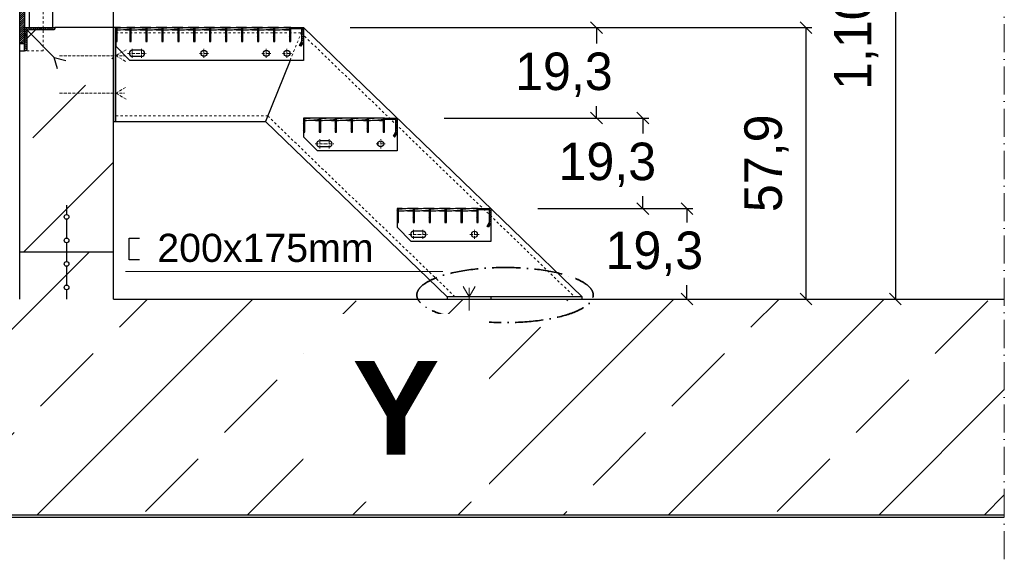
# Model space of a CAD drawing. Header units: millimetres. Extents: x -19424 to 109295, y -11926 to 8715.
# Tile 23 of 38: x 477 to 2577, y 2525 to 3676. Entities that reach past the tile are written whole.
import ezdxf

# ---------------------------------------------------------------- set-up
doc = ezdxf.new("R2010")
doc.units = ezdxf.units.MM
doc.linetypes.add('ACAD_ISO10W100', pattern=[18, 12, -3, 0, -3])
doc.linetypes.add('JIS_02_1.0', pattern=[2, 1, -1])
doc.layers.add('Bemaßung', color=7, linetype='Continuous', lineweight=13)
doc.layers.add('Beschriftung', color=7, linetype='Continuous')
doc.styles.add('LBB3.5M1000', font='isocp.shx', dxfattribs={"height": 3.5})
doc.dimstyles.new('DIN', dxfattribs={"dimtxt": 2.5, "dimasz": 2.5, "dimexe": 1.25, "dimexo": 0.625, "dimtad": 1, "dimtih": 1, "dimdec": 4, "dimdsep": 46, "dimlunit": 6, "dimtxsty": 'Standard', "dimcen": 2.5, "dimadec": 0, "dimazin": 0, "dimtfac": 1, "dimtdec": 4, "dimtmove": 0, "dimatfit": 3, "dimfxl": 0, "dimtvp": 1, "dimtolj": 1, "dimtzin": 0, "dimarcsym": 0})
pattern_1 = [(45, (85272.42, 41129.55), (-224.5064, 224.5064), []), (45, (85496.92, 41129.55), (-224.5064, 224.5064), [158.75, -79.375])]

# ---------------------------------------------------------------- blocks, each defined once
blk = doc.blocks.new('_Oblique')
at = {"color": 0, "linetype": 'ByBlock', "lineweight": -2}
blk.add_line((-0.5, -0.5), (0.5, 0.5), dxfattribs=at)
blk = doc.blocks.new('*D17')
at = {"layer": 'Bemaßung', "color": 0, "lineweight": -2, "transparency": 16777216}
for p, q in [((1182.3, 3658.8), (1720, 3658.8)), ((1707.5, 3658.8), (1707.5, 3624.6)), ((1707.5, 3465.8), (1707.5, 3491.3)), ((1382.3, 3465.8), (1720, 3465.8))]:
    blk.add_line(p, q, dxfattribs=at)
at = {"layer": 'DEFPOINTS', "color": 0, "transparency": 16777216}
for p in [(1082.3, 3658.8), (1282.3, 3465.8), (1707.5, 3465.8)]:
    blk.add_point(p, dxfattribs=at)
at = {"layer": 'Bemaßung', "color": 0, "lineweight": -2, "transparency": 16777216, "xscale": 25, "yscale": 25, "zscale": 25}
for p, rotation in [((1707.5, 3658.8), 90), ((1707.5, 3465.8), 270)]:
    blk.add_blockref('_Oblique', p, dxfattribs=dict(at, rotation=rotation))
at = {"layer": 'Bemaßung', "color": 0, "transparency": 16777216, "insert": (1638, 3558), "char_height": 80, "attachment_point": 5}
blk.add_mtext('\\A1;19,3', dxfattribs=at)
blk = doc.blocks.new('*D18')
at = {"layer": 'Bemaßung', "color": 0, "lineweight": -2, "transparency": 16777216}
for p, q in [((1382.3, 3465.8), (1818.9, 3465.8)), ((1806.4, 3465.8), (1806.4, 3432.5)), ((1806.4, 3272.8), (1806.4, 3299.2)), ((1582.3, 3272.8), (1818.9, 3272.8))]:
    blk.add_line(p, q, dxfattribs=at)
at = {"layer": 'DEFPOINTS', "color": 0, "transparency": 16777216}
for p in [(1282.3, 3465.8), (1482.3, 3272.8), (1806.4, 3272.8)]:
    blk.add_point(p, dxfattribs=at)
at = {"layer": 'Bemaßung', "color": 0, "lineweight": -2, "transparency": 16777216, "xscale": 25, "yscale": 25, "zscale": 25}
for p, rotation in [((1806.4, 3465.8), 90), ((1806.4, 3272.8), 270)]:
    blk.add_blockref('_Oblique', p, dxfattribs=dict(at, rotation=rotation))
at = {"layer": 'Bemaßung', "color": 0, "transparency": 16777216, "insert": (1730.6, 3365.9), "char_height": 80, "attachment_point": 5}
blk.add_mtext('\\A1;19,3', dxfattribs=at)
blk = doc.blocks.new('*D19')
at = {"layer": 'Bemaßung', "color": 0, "lineweight": -2, "transparency": 16777216}
for p, q in [((1582.3, 3272.8), (1912.8, 3272.8)), ((1900.3, 3272.8), (1900.3, 3242.9)), ((1900.3, 3079.8), (1900.3, 3109.6)), ((1782.3, 3079.8), (1912.8, 3079.8))]:
    blk.add_line(p, q, dxfattribs=at)
at = {"layer": 'DEFPOINTS', "color": 0, "transparency": 16777216}
for p in [(1482.3, 3272.8), (1682.3, 3079.8), (1900.3, 3079.8)]:
    blk.add_point(p, dxfattribs=at)
at = {"layer": 'Bemaßung', "color": 0, "lineweight": -2, "transparency": 16777216, "xscale": 25, "yscale": 25, "zscale": 25}
for p, rotation in [((1900.3, 3272.8), 90), ((1900.3, 3079.8), 270)]:
    blk.add_blockref('_Oblique', p, dxfattribs=dict(at, rotation=rotation))
at = {"layer": 'Bemaßung', "color": 0, "transparency": 16777216, "insert": (1830.9, 3176.3), "char_height": 80, "attachment_point": 5}
blk.add_mtext('\\A1;19,3', dxfattribs=at)
blk = doc.blocks.new('*D167')
at = {"layer": 'Bemaßung', "color": 0, "lineweight": -2, "transparency": 16777216}
for p, q in [((677.3, 3971.7), (652.3, 3971.7)), ((677.3, 3758.8), (677.3, 3984.2)), ((677.3, 3971.7), (682.3, 3971.7)), ((682.3, 3758.8), (682.3, 3984.2)), ((682.3, 3971.7), (707.3, 3971.7))]:
    blk.add_line(p, q, dxfattribs=at)
at = {"layer": 'DEFPOINTS', "color": 0, "transparency": 16777216}
for p in [(682.3, 3971.7), (677.3, 3658.8), (682.3, 3658.8)]:
    blk.add_point(p, dxfattribs=at)
at = {"layer": 'Bemaßung', "color": 0, "lineweight": -2, "transparency": 16777216, "xscale": 25, "yscale": 25, "zscale": 25}
blk.add_blockref('_Oblique', (677.3, 3971.7), dxfattribs=at)
at = {"layer": 'Bemaßung', "color": 0, "lineweight": -2, "transparency": 16777216, "xscale": 25, "yscale": 25, "zscale": 25, "rotation": 180}
blk.add_blockref('_Oblique', (682.3, 3971.7), dxfattribs=at)
at = {"layer": 'Bemaßung', "color": 0, "transparency": 16777216, "insert": (763.1, 4037.4), "char_height": 80, "attachment_point": 5}
blk.add_mtext('\\A1;0,5', dxfattribs=at)
blk = doc.blocks.new('*D20')
at = {"layer": 'Bemaßung', "color": 0, "lineweight": -2, "transparency": 16777216}
for p, q in [((1182.3, 3658.8), (2166.6, 3658.8)), ((2154.1, 3658.8), (2154.1, 3079.8)), ((1953.7, 3079.8), (2166.6, 3079.8))]:
    blk.add_line(p, q, dxfattribs=at)
at = {"layer": 'DEFPOINTS', "color": 0, "transparency": 16777216}
for p in [(1082.3, 3658.8), (1853.7, 3079.8), (2154.1, 3079.8)]:
    blk.add_point(p, dxfattribs=at)
at = {"layer": 'Bemaßung', "color": 0, "lineweight": -2, "transparency": 16777216, "xscale": 25, "yscale": 25, "zscale": 25}
for p, rotation in [((2154.1, 3658.8), 90), ((2154.1, 3079.8), 270)]:
    blk.add_blockref('_Oblique', p, dxfattribs=dict(at, rotation=rotation))
at = {"layer": 'Bemaßung', "color": 0, "transparency": 16777216, "insert": (2070.3, 3369.3), "char_height": 80, "attachment_point": 5, "rotation": 90}
blk.add_mtext('\\A1;57,9', dxfattribs=at)
blk = doc.blocks.new('*D194')
at = {"layer": 'Bemaßung', "color": 0, "lineweight": -2, "transparency": 16777216}
for p, q in [((1728.2, 4179.8), (2357.6, 4179.8)), ((2345.1, 4179.8), (2345.1, 3079.8)), ((1777.3, 3079.8), (2357.6, 3079.8))]:
    blk.add_line(p, q, dxfattribs=at)
at = {"layer": 'DEFPOINTS', "color": 0, "transparency": 16777216}
for p in [(1628.2, 4179.8), (1677.3, 3079.8), (2345.1, 3079.8)]:
    blk.add_point(p, dxfattribs=at)
at = {"layer": 'Bemaßung', "color": 0, "lineweight": -2, "transparency": 16777216, "xscale": 25, "yscale": 25, "zscale": 25}
for p, rotation in [((2345.1, 4179.8), 90), ((2345.1, 3079.8), 270)]:
    blk.add_blockref('_Oblique', p, dxfattribs=dict(at, rotation=rotation))
at = {"layer": 'Bemaßung', "color": 0, "transparency": 16777216, "insert": (2261.4, 3629.8), "char_height": 80, "attachment_point": 5, "rotation": 90}
blk.add_mtext('\\A1;1,10', dxfattribs=at)
blk = doc.blocks.new('*D62')
at = {"layer": 'Bemaßung', "color": 0, "lineweight": -2, "transparency": 16777216}
for p, q in [((682.3, 3758.8), (682.3, 3858.7)), ((682.3, 3846.2), (1082.3, 3846.2)), ((1082.3, 3758.8), (1082.3, 3858.7))]:
    blk.add_line(p, q, dxfattribs=at)
at = {"layer": 'DEFPOINTS', "color": 0, "transparency": 16777216}
for p in [(1082.3, 3846.2), (682.3, 3658.8), (1082.3, 3658.8)]:
    blk.add_point(p, dxfattribs=at)
at = {"layer": 'Bemaßung', "color": 0, "lineweight": -2, "transparency": 16777216, "xscale": 25, "yscale": 25, "zscale": 25, "rotation": 180}
blk.add_blockref('_Oblique', (682.3, 3846.2), dxfattribs=at)
at = {"layer": 'Bemaßung', "color": 0, "lineweight": -2, "transparency": 16777216, "xscale": 25, "yscale": 25, "zscale": 25}
blk.add_blockref('_Oblique', (1082.3, 3846.2), dxfattribs=at)
at = {"layer": 'Bemaßung', "color": 0, "transparency": 16777216, "insert": (882.3, 3906.2), "char_height": 80, "attachment_point": 5}
blk.add_mtext('\\A1;40', dxfattribs=at)
blk = doc.blocks.new('*D63')
at = {"layer": 'Bemaßung', "color": 0, "lineweight": -2, "transparency": 16777216}
for p, q in [((1082.3, 3758.8), (1082.3, 3858.7)), ((1082.3, 3846.2), (1282.3, 3846.2)), ((1282.3, 3758.8), (1282.3, 3858.7))]:
    blk.add_line(p, q, dxfattribs=at)
at = {"layer": 'DEFPOINTS', "color": 0, "transparency": 16777216}
for p in [(1282.3, 3846.2), (1082.3, 3658.8), (1282.3, 3658.8)]:
    blk.add_point(p, dxfattribs=at)
at = {"layer": 'Bemaßung', "color": 0, "lineweight": -2, "transparency": 16777216, "xscale": 25, "yscale": 25, "zscale": 25, "rotation": 180}
blk.add_blockref('_Oblique', (1082.3, 3846.2), dxfattribs=at)
at = {"layer": 'Bemaßung', "color": 0, "lineweight": -2, "transparency": 16777216, "xscale": 25, "yscale": 25, "zscale": 25}
blk.add_blockref('_Oblique', (1282.3, 3846.2), dxfattribs=at)
at = {"layer": 'Bemaßung', "color": 0, "transparency": 16777216, "insert": (1182.3, 3906.2), "char_height": 80, "attachment_point": 5}
blk.add_mtext('\\A1;20', dxfattribs=at)
blk = doc.blocks.new('*D64')
at = {"layer": 'Bemaßung', "color": 0, "lineweight": -2, "transparency": 16777216}
for p, q in [((1282.3, 3758.8), (1282.3, 3858.7)), ((1282.3, 3846.2), (1482.3, 3846.2)), ((1482.3, 3758.8), (1482.3, 3858.7))]:
    blk.add_line(p, q, dxfattribs=at)
at = {"layer": 'DEFPOINTS', "color": 0, "transparency": 16777216}
for p in [(1482.3, 3846.2), (1282.3, 3658.8), (1482.3, 3658.8)]:
    blk.add_point(p, dxfattribs=at)
at = {"layer": 'Bemaßung', "color": 0, "lineweight": -2, "transparency": 16777216, "xscale": 25, "yscale": 25, "zscale": 25, "rotation": 180}
blk.add_blockref('_Oblique', (1282.3, 3846.2), dxfattribs=at)
at = {"layer": 'Bemaßung', "color": 0, "lineweight": -2, "transparency": 16777216, "xscale": 25, "yscale": 25, "zscale": 25}
blk.add_blockref('_Oblique', (1482.3, 3846.2), dxfattribs=at)
at = {"layer": 'Bemaßung', "color": 0, "transparency": 16777216, "insert": (1382.3, 3906.2), "char_height": 80, "attachment_point": 5}
blk.add_mtext('\\A1;20', dxfattribs=at)

msp = doc.modelspace()

# ---------------------------------------------------------------- hatches: boundary and pattern name
at = {"lineweight": 13}
h = msp.add_hatch(dxfattribs=at)
h.set_pattern_fill('ANSI33', color=256, scale=50, style=0)
h.paths.add_polyline_path([(529.782, 6447.119), (519.591, 6457.311), (339.778, 6463.112), (329.782, 6453.116), (329.782, 6123.257), (339.455, 6112.94), (384.431, 6111.489), (425.7, 6150.179), (424.41, 6110.199), (489.377, 6108.104), (517.286, 6107.203), (516.964, 6097.208), (477.307, 6098.488), (477.307, 6087.096), (477.307, 5668.77), (677.307, 5668.77), (677.307, 6092.035), (637.328, 6093.325), (637.65, 6103.32), (2577.203, 6040.748), (2577.307, 6240.848), (540.116, 6306.571), (529.782, 6316.904)])
edge = h.paths.add_edge_path()
edge.add_line((677.307, 3608.77), (477.307, 3608.77))
edge.add_line((477.307, 3608.77), (477.307, 3179.77))
edge.add_line((477.307, 3179.77), (577.307, 3179.77))
edge.add_line((577.307, 3179.77), (577.307, 3199.943))
edge.add_arc((577.307, 3204.943), 5, 180, 270, ccw=False)
edge.add_arc((577.307, 3204.943), 5, 90, 180, ccw=False)
edge.add_line((577.307, 3209.943), (577.307, 3249.943))
edge.add_arc((577.307, 3254.943), 5, 180, 270, ccw=False)
edge.add_arc((577.307, 3254.943), 5, 0, 180, ccw=False)
edge.add_arc((577.307, 3254.943), 5, -90, 0, ccw=False)
edge.add_line((577.307, 3249.943), (577.307, 3209.943))
edge.add_arc((577.307, 3204.943), 5, 0, 90, ccw=False)
edge.add_arc((577.307, 3204.943), 5, -90, 0, ccw=False)
edge.add_line((577.307, 3199.943), (577.307, 3179.77))
edge.add_line((577.307, 3179.77), (677.307, 3179.77))
edge.add_line((677.307, 3179.77), (677.307, 3608.77))
h = msp.add_hatch()
h.set_pattern_fill('ANSI31', color=256)
h.paths.add_polyline_path([(487.307, 3623.77), (477.307, 3623.77), (477.307, 5723.77), (487.307, 5723.77)])
h = msp.add_hatch()
h.set_pattern_fill('ANSI31', color=256, angle=90)
edge = h.paths.add_edge_path()
edge.add_line((487.307, 3608.77), (487.307, 3658.77))
edge.add_line((487.307, 3658.77), (552.307, 3658.77))
edge.add_line((552.307, 3658.77), (552.307, 3656.27))
edge.add_arc((549.807, 3656.27), 2.5, -90, 0, ccw=False)
edge.add_line((549.807, 3653.77), (497.307, 3653.77))
edge.add_arc((497.307, 3648.77), 5, 90, 180)
edge.add_line((492.307, 3648.77), (492.307, 3611.27))
edge.add_arc((489.807, 3611.27), 2.5, 270, 360, ccw=False)
edge.add_line((489.807, 3608.77), (487.307, 3608.77))
h = msp.add_hatch(dxfattribs=at)
h.set_pattern_fill('ANSI33', color=256, scale=50, style=0)
h.paths.add_polyline_path([(677.307, 3658.77), (552.307, 3658.77), (552.307, 3656.27, -0.41421356), (549.807, 3653.77), (527.307, 3653.77), (527.307, 3608.77), (677.307, 3608.77)])
h.paths.add_polyline_path([(527.307, 3653.77), (497.307, 3653.77, 0.41421356), (492.307, 3648.77), (492.307, 3611.27, -0.41421356), (489.807, 3608.77), (527.307, 3608.77)])
h = msp.add_hatch()
h.set_pattern_fill('ANSI31', color=256, angle=180, style=0)
h.set_pattern_definition([(225, (-14826900.5288, 2495955.3497), (2.2450640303, -2.2450640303), [])])
h.paths.add_polyline_path([(685.307, 3658.77), (685.307, 3628.77), (682.307, 3628.77), (682.307, 3658.77)], flags=0)
h = msp.add_hatch()
h.set_pattern_fill('ANSI31', color=256, angle=180, style=0)
h.set_pattern_definition([(225, (-14826870.6288, 2495955.3497), (2.2450640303, -2.2450640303), [])])
h.paths.add_polyline_path([(715.207, 3658.77), (715.207, 3628.77), (712.207, 3628.77), (712.207, 3658.77)], flags=0)
h = msp.add_hatch()
h.set_pattern_fill('ANSI31', color=256, angle=180, style=0)
h.set_pattern_definition([(225, (-14826836.6088, 2495955.3497), (2.2450640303, -2.2450640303), [])])
h.paths.add_polyline_path([(749.227, 3658.77), (749.227, 3628.77), (746.227, 3628.77), (746.227, 3658.77)], flags=0)
h = msp.add_hatch()
h.set_pattern_fill('ANSI31', color=256, angle=180, style=0)
h.set_pattern_definition([(225, (-14826802.5888, 2495955.3497), (2.2450640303, -2.2450640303), [])])
h.paths.add_polyline_path([(783.247, 3658.77), (783.247, 3628.77), (780.247, 3628.77), (780.247, 3658.77)], flags=0)
h = msp.add_hatch()
h.set_pattern_fill('ANSI31', color=256, angle=180, style=0)
h.set_pattern_definition([(225, (-14826768.5688, 2495955.3497), (2.2450640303, -2.2450640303), [])])
h.paths.add_polyline_path([(817.267, 3658.77), (817.267, 3628.77), (814.267, 3628.77), (814.267, 3658.77)], flags=0)
at = {"lineweight": 5}
h = msp.add_hatch(dxfattribs=at)
h.set_pattern_fill('ANSI31', color=256, angle=180, style=0)
h.set_pattern_definition([(225, (-14826734.5488, 2495955.3497), (2.2450640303, -2.2450640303), [])])
h.paths.add_polyline_path([(851.287, 3658.77), (851.287, 3628.77), (848.287, 3628.77), (848.287, 3658.77)], flags=0)
h = msp.add_hatch()
h.set_pattern_fill('ANSI31', color=256, angle=180, style=0)
h.set_pattern_definition([(225, (-14826700.5288, 2495955.3497), (2.2450640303, -2.2450640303), [])])
h.paths.add_polyline_path([(885.307, 3658.77), (885.307, 3628.77), (882.307, 3628.77), (882.307, 3658.77)], flags=0)
h = msp.add_hatch()
h.set_pattern_fill('ANSI31', color=256, angle=180, style=0)
h.set_pattern_definition([(225, (-14826732.2688, 2495955.3497), (2.2450640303, -2.2450640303), [])])
h.paths.add_polyline_path([(919.327, 3658.77), (919.327, 3628.77), (916.327, 3628.77), (916.327, 3658.77)], flags=0)
h = msp.add_hatch()
h.set_pattern_fill('ANSI31', color=256, angle=180, style=0)
h.set_pattern_definition([(225, (-14826698.2488, 2495955.3497), (2.2450640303, -2.2450640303), [])])
h.paths.add_polyline_path([(953.347, 3658.77), (953.347, 3628.77), (950.347, 3628.77), (950.347, 3658.77)], flags=0)
h = msp.add_hatch()
h.set_pattern_fill('ANSI31', color=256, angle=180, style=0)
h.set_pattern_definition([(225, (-14826664.2288, 2495955.3497), (2.2450640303, -2.2450640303), [])])
h.paths.add_polyline_path([(987.367, 3658.77), (987.367, 3628.77), (984.367, 3628.77), (984.367, 3658.77)], flags=0)
h = msp.add_hatch()
h.set_pattern_fill('ANSI31', color=256, angle=180, style=0)
h.set_pattern_definition([(225, (-14826630.2088, 2495955.3497), (2.2450640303, -2.2450640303), [])])
h.paths.add_polyline_path([(1021.387, 3658.77), (1021.387, 3628.77), (1018.387, 3628.77), (1018.387, 3658.77)], flags=0)
h = msp.add_hatch()
h.set_pattern_fill('ANSI31', color=256, angle=180, style=0)
h.set_pattern_definition([(225, (-14826990.6288, 2495955.3497), (2.2450640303, -2.2450640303), [])])
h.paths.add_polyline_path([(1055.407, 3658.77), (1055.407, 3628.77), (1052.407, 3628.77), (1052.407, 3658.77)], flags=0)
h = msp.add_hatch()
h.set_pattern_fill('ANSI31', color=256, angle=180, style=0)
h.set_pattern_definition([(225, (-14827017.5288, 2495955.3497), (2.2450640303, -2.2450640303), [])])
h.paths.add_polyline_path([(1082.307, 3658.77), (1082.307, 3627.966), (1076.998, 3618.77), (1074.4, 3620.27), (1079.307, 3628.77), (1079.307, 3655.77), (1055.407, 3655.77), (1055.407, 3658.77)], flags=0)
h = msp.add_hatch()
h.set_pattern_fill('ANSI31', color=256, angle=180, style=0)
h.set_pattern_definition([(225, (-14826500.5288, 2495762.3497), (2.2450640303, -2.2450640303), [])])
h.paths.add_polyline_path([(1085.307, 3465.77), (1085.307, 3435.77), (1082.307, 3435.77), (1082.307, 3465.77)], flags=0)
h = msp.add_hatch()
h.set_pattern_fill('ANSI31', color=256, angle=180, style=0)
h.set_pattern_definition([(225, (-14826532.2688, 2495762.3497), (2.2450640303, -2.2450640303), [])])
h.paths.add_polyline_path([(1119.327, 3465.77), (1119.327, 3435.77), (1116.327, 3435.77), (1116.327, 3465.77)], flags=0)
h = msp.add_hatch()
h.set_pattern_fill('ANSI31', color=256, angle=180, style=0)
h.set_pattern_definition([(225, (-14826498.2488, 2495762.3497), (2.2450640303, -2.2450640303), [])])
h.paths.add_polyline_path([(1153.347, 3465.77), (1153.347, 3435.77), (1150.347, 3435.77), (1150.347, 3465.77)], flags=0)
h = msp.add_hatch()
h.set_pattern_fill('ANSI31', color=256, angle=180, style=0)
h.set_pattern_definition([(225, (-14826464.2288, 2495762.3497), (2.2450640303, -2.2450640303), [])])
h.paths.add_polyline_path([(1187.367, 3465.77), (1187.367, 3435.77), (1184.367, 3435.77), (1184.367, 3465.77)], flags=0)
h = msp.add_hatch()
h.set_pattern_fill('ANSI31', color=256, angle=180, style=0)
h.set_pattern_definition([(225, (-14826430.2088, 2495762.3497), (2.2450640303, -2.2450640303), [])])
h.paths.add_polyline_path([(1221.387, 3465.77), (1221.387, 3435.77), (1218.387, 3435.77), (1218.387, 3465.77)], flags=0)
h = msp.add_hatch()
h.set_pattern_fill('ANSI31', color=256, angle=180, style=0)
h.set_pattern_definition([(225, (-14826790.6288, 2495762.3497), (2.2450640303, -2.2450640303), [])])
h.paths.add_polyline_path([(1255.407, 3465.77), (1255.407, 3435.77), (1252.407, 3435.77), (1252.407, 3465.77)], flags=0)
h = msp.add_hatch()
h.set_pattern_fill('ANSI31', color=256, angle=180, style=0)
h.set_pattern_definition([(225, (-14826817.5288, 2495762.3497), (2.2450640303, -2.2450640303), [])])
h.paths.add_polyline_path([(1282.307, 3465.77), (1282.307, 3434.966), (1276.998, 3425.77), (1274.4, 3427.27), (1279.307, 3435.77), (1279.307, 3462.77), (1255.407, 3462.77), (1255.407, 3465.77)], flags=0)
at = {"lineweight": 13}
h = msp.add_hatch(dxfattribs=at)
h.set_pattern_fill('ANSI33', color=256, scale=50, style=0)
h.set_pattern_definition(pattern_1)
h.paths.add_polyline_path([(572.307, 3254.943, 1), (582.307, 3254.943, 1)], flags=17)
h = msp.add_hatch()
h.set_pattern_fill('ANSI31', color=256, angle=180, style=0)
h.set_pattern_definition([(225, (-14826300.5288, 2495569.3497), (2.2450640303, -2.2450640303), [])])
h.paths.add_polyline_path([(1285.307, 3272.77), (1285.307, 3242.77), (1282.307, 3242.77), (1282.307, 3272.77)], flags=0)
h = msp.add_hatch()
h.set_pattern_fill('ANSI31', color=256, angle=180, style=0)
h.set_pattern_definition([(225, (-14826332.2688, 2495569.3497), (2.2450640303, -2.2450640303), [])])
h.paths.add_polyline_path([(1319.327, 3272.77), (1319.327, 3242.77), (1316.327, 3242.77), (1316.327, 3272.77)], flags=0)
h = msp.add_hatch()
h.set_pattern_fill('ANSI31', color=256, angle=180, style=0)
h.set_pattern_definition([(225, (-14826298.2488, 2495569.3497), (2.2450640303, -2.2450640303), [])])
h.paths.add_polyline_path([(1353.347, 3272.77), (1353.347, 3242.77), (1350.347, 3242.77), (1350.347, 3272.77)], flags=0)
h = msp.add_hatch()
h.set_pattern_fill('ANSI31', color=256, angle=180, style=0)
h.set_pattern_definition([(225, (-14826264.2288, 2495569.3497), (2.2450640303, -2.2450640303), [])])
h.paths.add_polyline_path([(1387.367, 3272.77), (1387.367, 3242.77), (1384.367, 3242.77), (1384.367, 3272.77)], flags=0)
h = msp.add_hatch()
h.set_pattern_fill('ANSI31', color=256, angle=180, style=0)
h.set_pattern_definition([(225, (-14826230.2088, 2495569.3497), (2.2450640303, -2.2450640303), [])])
h.paths.add_polyline_path([(1421.387, 3272.77), (1421.387, 3242.77), (1418.387, 3242.77), (1418.387, 3272.77)], flags=0)
h = msp.add_hatch()
h.set_pattern_fill('ANSI31', color=256, angle=180, style=0)
h.set_pattern_definition([(225, (-14826590.6288, 2495569.3497), (2.2450640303, -2.2450640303), [])])
h.paths.add_polyline_path([(1455.407, 3272.77), (1455.407, 3242.77), (1452.407, 3242.77), (1452.407, 3272.77)], flags=0)
h = msp.add_hatch()
h.set_pattern_fill('ANSI31', color=256, angle=180, style=0)
h.set_pattern_definition([(225, (-14826617.5288, 2495569.3497), (2.2450640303, -2.2450640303), [])])
h.paths.add_polyline_path([(1482.307, 3272.77), (1482.307, 3241.966), (1476.998, 3232.77), (1474.4, 3234.27), (1479.307, 3242.77), (1479.307, 3269.77), (1455.407, 3269.77), (1455.407, 3272.77)], flags=0)
h = msp.add_hatch(dxfattribs=at)
h.set_pattern_fill('ANSI33', color=256, scale=50, style=0)
h.set_pattern_definition(pattern_1)
h.paths.add_polyline_path([(572.307, 3204.943, 1), (582.307, 3204.943, 1)], flags=17)
h = msp.add_hatch(dxfattribs=at)
h.set_pattern_fill('ANSI33', color=256, scale=50, style=0)
h.set_pattern_definition(pattern_1)
edge = h.paths.add_edge_path(flags=16)
edge.add_arc((577.307, 3104.597), 5, 90, 180, ccw=False)
edge.add_line((577.307, 3109.597), (577.307, 3149.597))
edge.add_arc((577.307, 3154.597), 5, 180, 270, ccw=False)
edge.add_arc((577.307, 3154.597), 5, 0, 180, ccw=False)
edge.add_arc((577.307, 3154.597), 5, -90, 0, ccw=False)
edge.add_line((577.307, 3149.597), (577.307, 3109.597))
edge.add_arc((577.307, 3104.597), 5, 0, 90, ccw=False)
edge.add_arc((577.307, 3104.597), 5, -180, 0, ccw=False)
h.paths.add_polyline_path([(2577.307, 2619.77), (2577.307, 3079.77), (677.307, 3079.77), (677.307, 3179.77), (477.307, 3179.77), (477.307, 3079.77), (-1360.226, 3059.085), (-1360.226, 2619.77)])
h = msp.add_hatch(dxfattribs=at)
h.set_pattern_fill('ANSI33', color=256, scale=50, style=0)
h.set_pattern_definition([(45, (66735.4, 0), (-224.5064, 224.5064), []), (45, (66959.92, 0), (-224.5064, 224.5064), [158.75, -79.375])])
h.paths.add_polyline_path([(572.307, 3154.597, 1), (582.307, 3154.597, 1)])
h.paths.add_polyline_path([(582.307, 3104.597, 1), (572.307, 3104.597, 1)])

# ---------------------------------------------------------------- linework, layer by layer
at = {"linetype": 'ACAD_ISO10W100', "lineweight": 13, "ltscale": 5}
msp.add_line((2577.307, 2524.77), (2577.307, 7563.042), dxfattribs=at)
for p, q in [((477.307, 3079.77), (477.307, 6108.493)), ((677.307, 3079.77), (677.307, 6102.041)), ((497.307, 5728.77), (497.307, 3658.77)), ((547.307, 4747.931), (547.307, 3658.77)), ((677.307, 3658.77), (552.307, 3658.77)), ((682.307, 3658.77), (1082.307, 3658.77)), ((682.307, 3658.77), (682.307, 3618.77)), ((1082.307, 3658.77), (1677.126, 3084.77)), ((1082.307, 3658.77), (1082.307, 3603.77)), ((1082.307, 3658.77), (1082.307, 3603.77)), ((1082.307, 3658.77), (1082.307, 3588.77)), ((712.307, 3588.77), (682.307, 3618.77)), ((477.307, 3608.77), (487.307, 3608.77)), ((737.307, 3610.27), (717.307, 3610.27)), ((737.307, 3597.27), (717.307, 3597.27)), ((1082.307, 3588.77), (712.307, 3588.77)), ((1054.04, 3588.77), (1001.543, 3458.77)), ((1082.307, 3465.77), (1082.307, 3425.77)), ((1282.307, 3465.77), (1282.307, 3410.77)), ((1282.307, 3465.77), (1282.307, 3410.77)), ((1282.307, 3465.77), (1282.307, 3395.77)), ((682.307, 3458.77), (1001.543, 3458.77)), ((1001.543, 3458.77), (1389.108, 3084.77)), ((1112.307, 3395.77), (1082.307, 3425.77)), ((1137.307, 3417.27), (1117.307, 3417.27)), ((1137.307, 3404.27), (1117.307, 3404.27)), ((1282.307, 3395.77), (1112.307, 3395.77)), ((577.307, 3279.77), (577.307, 3259.943)), ((1282.307, 3272.77), (1282.307, 3232.77)), ((1482.307, 3272.77), (1482.307, 3217.77)), ((1482.307, 3272.77), (1482.307, 3217.77)), ((1482.307, 3272.77), (1482.307, 3202.77)), ((577.307, 3249.943), (577.307, 3209.943)), ((1312.307, 3202.77), (1282.307, 3232.77)), ((1337.307, 3224.27), (1317.307, 3224.27)), ((577.307, 3199.943), (577.307, 3159.597)), ((1482.307, 3202.77), (1312.307, 3202.77)), ((1337.307, 3211.27), (1317.307, 3211.27)), ((677.307, 3179.77), (477.307, 3179.77)), ((577.307, 3149.597), (577.307, 3109.597)), ((577.307, 3099.597), (577.307, 3079.77)), ((677.307, 3079.77), (1871.01, 3079.77)), ((1482.307, 3084.77), (1482.307, 3079.77)), ((1871.01, 3079.77), (2577.307, 3079.77)), ((-1360.226, 2619.77), (2577.307, 2619.77)), ((-1360.226, 2614.77), (2577.307, 2614.77))]:
    msp.add_line(p, q)
at = {"linetype": 'JIS_02_1.0', "lineweight": 9, "ltscale": 5}
for p, q in [((1054.04, 3588.77), (1082.307, 3658.77)), ((682.307, 3647.27), (1077.663, 3647.27)), ((1077.663, 3647.27), (1660.565, 3084.77)), ((682.307, 3470.27), (1006.187, 3470.27)), ((1006.187, 3470.27), (1405.669, 3084.77))]:
    msp.add_line(p, q, dxfattribs=at)
at = {"lineweight": 25}
for p, q in [((493.772, 3652.306), (551.128, 3594.95)), ((551.128, 3594.95), (575.674, 3588.373)), ((557.705, 3570.404), (551.128, 3594.95))]:
    msp.add_line(p, q, dxfattribs=at)
at = {"linetype": 'ACAD_ISO10W100', "lineweight": 9, "ltscale": 0.5}
for p, q in [((717.307, 3594.054), (717.307, 3613.486)), ((737.307, 3594.054), (737.307, 3613.486)), ((870.307, 3594.054), (870.307, 3613.486)), ((1003.307, 3594.054), (1003.307, 3613.486)), ((1047.307, 3594.054), (1047.307, 3613.486)), ((562.495, 3598.77), (701.193, 3598.77)), ((704.314, 3611.476), (682.307, 3598.77)), ((682.307, 3598.77), (704.314, 3586.064)), ((707.591, 3603.77), (727.023, 3603.77)), ((727.591, 3603.77), (747.023, 3603.77)), ((860.591, 3603.77), (880.023, 3603.77)), ((993.591, 3603.77), (1013.023, 3603.77)), ((1037.591, 3603.77), (1057.023, 3603.77)), ((682.307, 3518.77), (704.314, 3531.476)), ((562.495, 3518.77), (701.193, 3518.77)), ((704.314, 3506.064), (682.307, 3518.77)), ((1107.591, 3410.77), (1127.023, 3410.77)), ((1117.307, 3401.054), (1117.307, 3420.486)), ((1127.591, 3410.77), (1147.023, 3410.77)), ((1137.307, 3401.054), (1137.307, 3420.486)), ((1237.591, 3410.77), (1257.023, 3410.77)), ((1247.307, 3401.054), (1247.307, 3420.486)), ((1307.591, 3217.77), (1327.023, 3217.77)), ((1317.307, 3208.054), (1317.307, 3227.486)), ((1327.591, 3217.77), (1347.023, 3217.77)), ((1337.307, 3208.054), (1337.307, 3227.486)), ((1437.591, 3217.77), (1457.023, 3217.77)), ((1447.307, 3208.054), (1447.307, 3227.486))]:
    msp.add_line(p, q, dxfattribs=at)
at = {"linetype": 'ACAD_ISO10W100', "lineweight": 18, "ltscale": 5}
for p, q in [((1423.002, 3106.777), (1435.708, 3084.77)), ((1435.708, 3084.77), (1448.413, 3106.777)), ((1435.708, 2964.958), (1435.708, 3103.656))]:
    msp.add_line(p, q, dxfattribs=at)
at = {"linetype": 'JIS_02_1.0', "lineweight": 9, "ltscale": 5}
msp.add_lwpolyline([(527.307, 4732.268), (527.307, 3608.77), (477.307, 3608.77), (477.307, 5733.77), (527.307, 5733.77), (527.307, 4823.834)], dxfattribs=at)
for points in [[(487.307, 3623.77), (477.307, 3623.77), (477.307, 5723.77), (487.307, 5723.77)], [(677.307, 3458.77), (682.307, 3458.77), (682.307, 3658.77), (677.307, 3658.77)], [(682.307, 3628.77), (685.307, 3628.77), (685.307, 3658.77), (682.307, 3658.77)], [(712.207, 3628.77), (715.207, 3628.77), (715.207, 3658.77), (712.207, 3658.77)], [(746.227, 3628.77), (749.227, 3628.77), (749.227, 3658.77), (746.227, 3658.77)], [(780.247, 3628.77), (783.247, 3628.77), (783.247, 3658.77), (780.247, 3658.77)], [(814.267, 3628.77), (817.267, 3628.77), (817.267, 3658.77), (814.267, 3658.77)], [(848.287, 3628.77), (851.287, 3628.77), (851.287, 3658.77), (848.287, 3658.77)], [(882.307, 3628.77), (885.307, 3628.77), (885.307, 3658.77), (882.307, 3658.77)], [(916.327, 3628.77), (919.327, 3628.77), (919.327, 3658.77), (916.327, 3658.77)], [(950.347, 3628.77), (953.347, 3628.77), (953.347, 3658.77), (950.347, 3658.77)], [(984.367, 3628.77), (987.367, 3628.77), (987.367, 3658.77), (984.367, 3658.77)], [(1018.387, 3628.77), (1021.387, 3628.77), (1021.387, 3658.77), (1018.387, 3658.77)], [(1052.407, 3628.77), (1055.407, 3628.77), (1055.407, 3658.77), (1052.407, 3658.77)], [(1055.407, 3658.77), (1082.307, 3658.77), (1082.307, 3627.966), (1076.998, 3618.77), (1074.4, 3620.27), (1079.307, 3628.77), (1079.307, 3655.77), (1055.407, 3655.77)], [(1082.307, 3435.77), (1085.307, 3435.77), (1085.307, 3465.77), (1082.307, 3465.77)], [(1116.327, 3435.77), (1119.327, 3435.77), (1119.327, 3465.77), (1116.327, 3465.77)], [(1150.347, 3435.77), (1153.347, 3435.77), (1153.347, 3465.77), (1150.347, 3465.77)], [(1184.367, 3435.77), (1187.367, 3435.77), (1187.367, 3465.77), (1184.367, 3465.77)], [(1218.387, 3435.77), (1221.387, 3435.77), (1221.387, 3465.77), (1218.387, 3465.77)], [(1252.407, 3435.77), (1255.407, 3435.77), (1255.407, 3465.77), (1252.407, 3465.77)], [(1255.407, 3465.77), (1282.307, 3465.77), (1282.307, 3434.966), (1276.998, 3425.77), (1274.4, 3427.27), (1279.307, 3435.77), (1279.307, 3462.77), (1255.407, 3462.77)], [(1282.307, 3242.77), (1285.307, 3242.77), (1285.307, 3272.77), (1282.307, 3272.77)], [(1316.327, 3242.77), (1319.327, 3242.77), (1319.327, 3272.77), (1316.327, 3272.77)], [(1350.347, 3242.77), (1353.347, 3242.77), (1353.347, 3272.77), (1350.347, 3272.77)], [(1384.367, 3242.77), (1387.367, 3242.77), (1387.367, 3272.77), (1384.367, 3272.77)], [(1418.387, 3242.77), (1421.387, 3242.77), (1421.387, 3272.77), (1418.387, 3272.77)], [(1452.407, 3242.77), (1455.407, 3242.77), (1455.407, 3272.77), (1452.407, 3272.77)], [(1455.407, 3272.77), (1482.307, 3272.77), (1482.307, 3241.966), (1476.998, 3232.77), (1474.4, 3234.27), (1479.307, 3242.77), (1479.307, 3269.77), (1455.407, 3269.77)], [(1389.108, 3079.77), (1677.126, 3079.77), (1677.126, 3084.77), (1389.108, 3084.77)]]:
    msp.add_lwpolyline(points, close=True)
msp.add_lwpolyline([(487.307, 3608.77), (487.307, 3658.77), (552.307, 3658.77), (552.307, 3656.27, -0.41421356), (549.807, 3653.77), (497.307, 3653.77, 0.41421356), (492.307, 3648.77), (492.307, 3611.27, -0.41421356), (489.807, 3608.77)], format="xyb", close=True)
for centre, radius in [((870.307, 3603.77), 6.5), ((1003.307, 3603.77), 6.5), ((1047.307, 3603.77), 6.5), ((1247.307, 3410.77), 6.5), ((577.307, 3254.943), 5), ((1447.307, 3217.77), 6.5), ((577.307, 3204.943), 5), ((577.307, 3154.597), 5), ((577.307, 3104.597), 5)]:
    msp.add_circle(centre, radius)
for centre, radius, start, end in [((712.033, 3455.935), 202.839, 89.691011, 97.571338), ((671.565, 2960.676), 698.192, 87.767935, 88.872176), ((682.558, 3858.737), 204.991, 270.768378, 278.316172), ((711.37, 3775.713), 121.98, 264.064855, 270.393116), ((743.993, 3455.935), 202.839, 89.368984, 98.158754), ((703.525, 2960.676), 698.192, 87.767935, 89.041254), ((714.518, 3858.737), 204.991, 270.192578, 278.89851), ((743.33, 3775.713), 121.98, 264.064855, 271.360851), ((778.013, 3455.935), 202.839, 89.368984, 98.158754), ((737.545, 2960.676), 698.192, 87.767935, 89.041254), ((748.538, 3858.737), 204.991, 270.192578, 278.89851), ((777.35, 3775.713), 121.98, 264.064855, 271.360851), ((812.033, 3455.935), 202.839, 89.368984, 98.158754), ((771.565, 2960.676), 698.192, 87.767935, 89.041254), ((782.558, 3858.737), 204.991, 270.192578, 278.89851), ((811.37, 3775.713), 121.98, 264.064855, 271.360851), ((846.053, 3455.935), 202.839, 89.368984, 98.158754), ((805.585, 2960.676), 698.192, 87.767935, 89.041254), ((816.578, 3858.737), 204.991, 270.192578, 278.89851), ((845.39, 3775.713), 121.98, 264.064855, 271.360851), ((880.073, 3455.935), 202.839, 89.368984, 98.158754), ((839.605, 2960.676), 698.192, 87.767935, 89.041254), ((850.598, 3858.737), 204.991, 270.192578, 278.89851), ((879.41, 3775.713), 121.98, 264.064855, 271.360851), ((914.093, 3455.935), 202.839, 89.368984, 98.158754), ((873.625, 2960.676), 698.192, 87.767935, 89.041254), ((884.618, 3858.737), 204.991, 270.192578, 278.89851), ((913.43, 3775.713), 121.98, 264.064855, 271.360851), ((948.113, 3455.935), 202.839, 89.368984, 98.158754), ((907.645, 2960.676), 698.192, 87.767935, 89.041254), ((918.638, 3858.737), 204.991, 270.192578, 278.89851), ((947.45, 3775.713), 121.98, 264.064855, 271.360851), ((982.133, 3455.935), 202.839, 89.368984, 98.158754), ((941.665, 2960.676), 698.192, 87.767935, 89.041254), ((952.658, 3858.737), 204.991, 270.192578, 278.89851), ((981.47, 3775.713), 121.98, 264.064855, 271.360851), ((1016.153, 3455.935), 202.839, 89.368984, 98.158754), ((975.685, 2960.676), 698.192, 87.767935, 89.041254), ((986.678, 3858.737), 204.991, 270.192578, 278.89851), ((1015.49, 3775.713), 121.98, 264.064855, 271.360851), ((1050.173, 3455.935), 202.839, 89.368984, 98.158754), ((1009.705, 2960.676), 698.192, 87.767935, 89.041254), ((1020.698, 3858.737), 204.991, 270.192578, 278.89851), ((1049.51, 3775.713), 121.98, 264.064855, 271.360851), ((717.307, 3603.77), 6.5, 90, 270), ((737.307, 3603.77), 6.5, 270, 90), ((1114.093, 3262.935), 202.839, 89.368984, 98.158754), ((1073.625, 2767.676), 698.192, 87.767935, 89.041254), ((1148.113, 3262.935), 202.839, 89.368984, 98.158754), ((1107.645, 2767.676), 698.192, 87.767935, 89.041254), ((1182.133, 3262.935), 202.839, 89.368984, 98.158754), ((1141.665, 2767.676), 698.192, 87.767935, 89.041254), ((1216.153, 3262.935), 202.839, 89.368984, 98.158754), ((1175.685, 2767.676), 698.192, 87.767935, 89.041254), ((1250.173, 3262.935), 202.839, 89.368984, 98.158754), ((1209.705, 2767.676), 698.192, 87.767935, 89.041254), ((1084.618, 3665.737), 204.991, 270.192578, 278.89851), ((1113.43, 3582.713), 121.98, 264.064855, 271.360851), ((1118.638, 3665.737), 204.991, 270.192578, 278.89851), ((1147.45, 3582.713), 121.98, 264.064855, 271.360851), ((1152.658, 3665.737), 204.991, 270.192578, 278.89851), ((1181.47, 3582.713), 121.98, 264.064855, 271.360851), ((1186.678, 3665.737), 204.991, 270.192578, 278.89851), ((1215.49, 3582.713), 121.98, 264.064855, 271.360851), ((1220.698, 3665.737), 204.991, 270.192578, 278.89851), ((1249.51, 3582.713), 121.98, 264.064855, 271.360851), ((1117.307, 3410.77), 6.5, 90, 270), ((1137.307, 3410.77), 6.5, 270, 90), ((1314.093, 3069.935), 202.839, 89.368984, 98.158754), ((1273.625, 2574.676), 698.192, 87.767935, 89.041254), ((1284.618, 3472.737), 204.991, 270.192578, 278.89851), ((1313.43, 3389.713), 121.98, 264.064855, 271.360851), ((1348.113, 3069.935), 202.839, 89.368984, 98.158754), ((1307.645, 2574.676), 698.192, 87.767935, 89.041254), ((1318.638, 3472.737), 204.991, 270.192578, 278.89851), ((1347.45, 3389.713), 121.98, 264.064855, 271.360851), ((1382.133, 3069.935), 202.839, 89.368984, 98.158754), ((1341.665, 2574.676), 698.192, 87.767935, 89.041254), ((1352.658, 3472.737), 204.991, 270.192578, 278.89851), ((1381.47, 3389.713), 121.98, 264.064855, 271.360851), ((1416.153, 3069.935), 202.839, 89.368984, 98.158754), ((1375.685, 2574.676), 698.192, 87.767935, 89.041254), ((1386.678, 3472.737), 204.991, 270.192578, 278.89851), ((1415.49, 3389.713), 121.98, 264.064855, 271.360851), ((1450.173, 3069.935), 202.839, 89.368984, 98.158754), ((1409.705, 2574.676), 698.192, 87.767935, 89.041254), ((1420.698, 3472.737), 204.991, 270.192578, 278.89851), ((1449.51, 3389.713), 121.98, 264.064855, 271.360851), ((1317.307, 3217.77), 6.5, 90, 270), ((1337.307, 3217.77), 6.5, 270, 90)]:
    msp.add_arc(centre, radius, start, end)
at = {"layer": 'Beschriftung', "lineweight": 9}
msp.add_line((703.238, 3138.445), (1379.511, 3138.445), dxfattribs=at)
at = {"layer": 'Beschriftung'}
msp.add_lwpolyline([(732.539, 3163.441), (710.642, 3163.441), (710.642, 3209.714), (732.539, 3209.714)], dxfattribs=at)
at = {"layer": 'Beschriftung', "linetype": 'ACAD_ISO10W100', "lineweight": 35, "ltscale": 5}
msp.add_ellipse((1512.434, 3088.268), major_axis=(-188.081, 0), ratio=0.3126933, dxfattribs=at)

# ---------------------------------------------------------------- texts
at = {"layer": 'Beschriftung', "lineweight": 15, "insert": (770.801, 3218.964), "char_height": 60, "width": 464.327, "attachment_point": 1, "style": 'LBB3.5M1000'}
msp.add_mtext('{\\fArial|b0|i0|c0|p34;\\C256;200x175mm}', dxfattribs=at)

# ---------------------------------------------------------------- dimensions: what is measured, and where the dimension line sits
at = {"layer": 'Bemaßung'}
for base, p1, p2, text, picture, middle in [((2345.133, 3079.77), (1628.152, 4179.77), (1677.307, 3079.77), '1,10', '*D194', (2261.386, 3629.77)), ((1707.469, 3465.77), (1082.307, 3658.77), (1282.307, 3465.77), '19,3', '*D17', (1637.972, 3557.951)), ((2154.085, 3079.77), (1082.307, 3658.77), (1853.746, 3079.77), '57,9', '*D20', (2070.337, 3369.27)), ((1806.445, 3272.77), (1282.307, 3465.77), (1482.307, 3272.77), '19,3', '*D18', (1730.59, 3365.875)), ((1900.299, 3079.77), (1482.307, 3272.77), (1682.307, 3079.77), '19,3', '*D19', (1830.873, 3176.27))]:
    dim = msp.add_linear_dim(base=base, p1=p1, p2=p2, angle=90, text=text, dimstyle='DIN', override={"dimscale": 10, "dimtxt": 8, "dimexo": 10, "dimgap": 2, "dimdec": 2, "dimblk1": 'Oblique', "dimblk2": 'Oblique', "dimsah": 1, "dimtdec": 2, "dimtmove": 2}, dxfattribs=at)
    dim.commit()
    dim.dimension.update_dxf_attribs({"geometry": picture, "text_midpoint": middle, "dimtype": 160})
dim = msp.add_linear_dim(base=(682.307, 3971.721), p1=(677.307, 3658.77), p2=(682.307, 3658.77), text='0,5', dimstyle='DIN', override={"dimscale": 10, "dimtxt": 8, "dimexo": 10, "dimgap": 2, "dimdec": 2, "dimblk1": 'Oblique', "dimblk2": 'Oblique', "dimsah": 1, "dimtdec": 2, "dimtmove": 2}, dxfattribs=at)
dim.commit()
dim.dimension.update_dxf_attribs({"geometry": '*D167', "text_midpoint": (763.146, 4037.415), "dimtype": 160})
for base, p1, p2, text, picture, middle in [((1082.307, 3846.248), (682.307, 3658.77), (1082.307, 3658.77), '40', '*D62', (882.307, 3906.248)), ((1282.307, 3846.248), (1082.307, 3658.77), (1282.307, 3658.77), '20', '*D63', (1182.307, 3906.248)), ((1482.307, 3846.248), (1282.307, 3658.77), (1482.307, 3658.77), '20', '*D64', (1382.307, 3906.248))]:
    dim = msp.add_linear_dim(base=base, p1=p1, p2=p2, text=text, dimstyle='DIN', override={"dimscale": 10, "dimtxt": 8, "dimexo": 10, "dimgap": 2, "dimdec": 2, "dimblk1": 'Oblique', "dimblk2": 'Oblique', "dimsah": 1, "dimtdec": 2, "dimtmove": 2}, dxfattribs=at)
    dim.commit()
    dim.dimension.update_dxf_attribs({"geometry": picture, "text_midpoint": middle})

# ---------------------------------------------------------------- next in the draw order: texts
at = {"layer": 'Beschriftung', "insert": (1182.104, 2947.602), "char_height": 200, "width": 195.94711, "attachment_point": 1, "style": 'LBB3.5M1000', "bg_fill": 2}
msp.add_mtext('\\pi4.6584;{\\fArial|b1|i0|c0|p34;Y}', dxfattribs=at)

doc.saveas('drawing.dxf')
